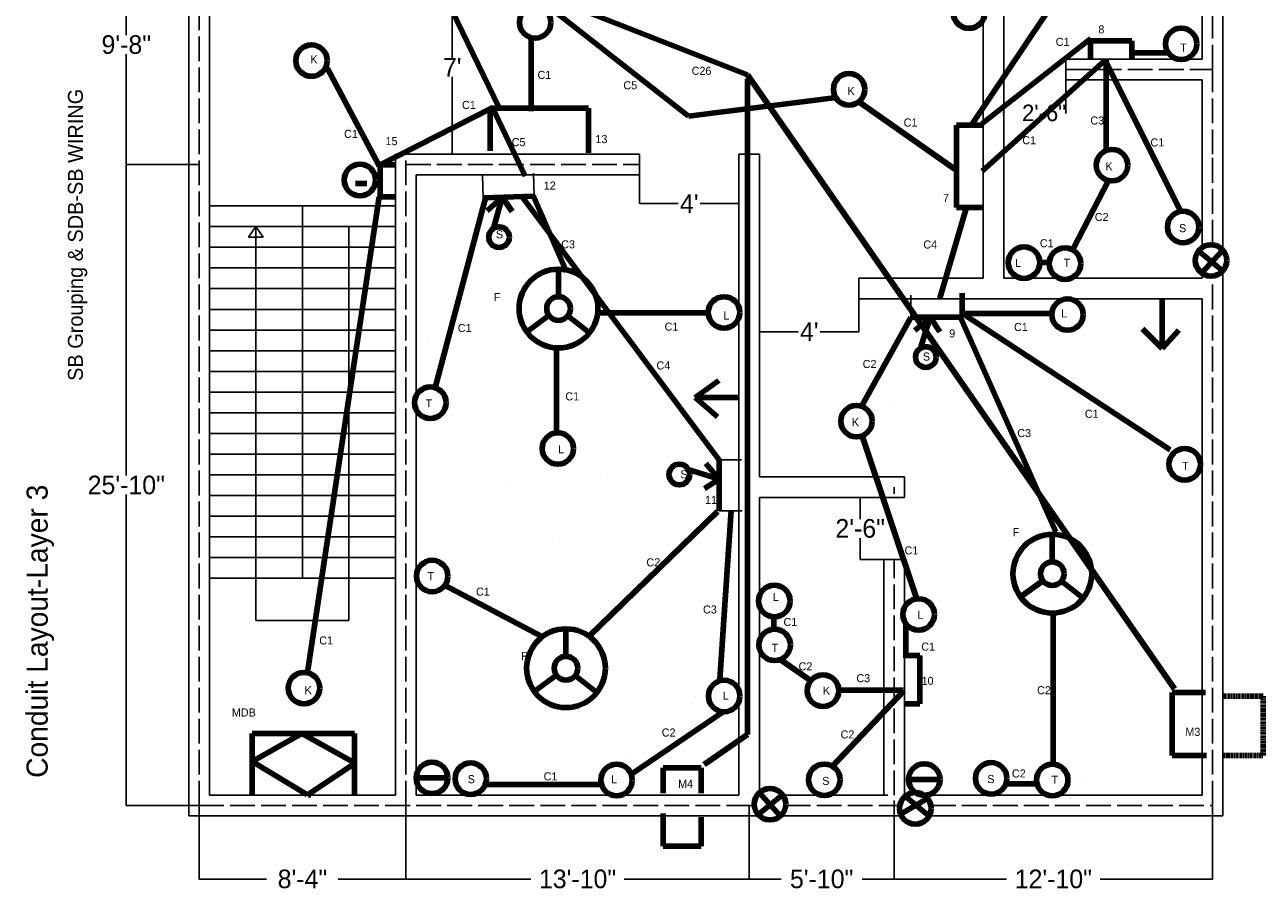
# Model space of a CAD drawing. Header units: inches. Extents: x -160 to 883, y -66 to 818.
# Tile 1 of 2: x -120 to 478, y -66 to 353. Entities that reach past the tile are written whole.
import ezdxf

# ---------------------------------------------------------------- set-up
doc = ezdxf.new("R2010")
doc.units = ezdxf.units.IN
doc.header["$MEASUREMENT"] = 0
doc.linetypes.add('ACAD_ISO02W100', pattern=[15, 12, -3])
doc.linetypes.add('DASHED', pattern=[0.75, 0.5, -0.25])
doc.dimstyles.get("Standard").update_dxf_attribs({"dimtxt": 9, "dimasz": 0.18, "dimexe": 0.18, "dimexo": 0.0625, "dimgap": 0.09, "dimtad": 0, "dimtih": 1, "dimtoh": 1, "dimdec": 0, "dimzin": 0, "dimdsep": 46, "dimlunit": 3, "dimtxsty": 'Standard', "dimcen": 0.09, "dimaunit": 1, "dimadec": 0, "dimazin": 0, "dimtfac": 1, "dimtdec": 0, "dimtofl": 0, "dimtmove": 0, "dimatfit": 3, "dimfxl": 1, "dimtolj": 1, "dimtzin": 0, "dimarcsym": 0})

# ---------------------------------------------------------------- blocks, each defined once
blk = doc.blocks.new('*D1')
at = {"color": 0, "lineweight": -2}
for p, q in [((-36.21, 285.09), (-71.47, 285.09)), ((-71.29, 284.91), (-71.29, 134.68)), ((-71.29, -24.73), (-71.29, 125.5)), ((-36.21, -24.91), (-71.47, -24.91))]:
    blk.add_line(p, q, dxfattribs=at)
at = {"color": 0}
for points in [[(-71.32, 284.91), (-71.26, 284.91), (-71.29, 285.09)], [(-71.32, -24.73), (-71.26, -24.73), (-71.29, -24.91)]]:
    blk.add_solid(points, dxfattribs=at)
at = {"layer": 'Defpoints', "color": 0}
for p in [(-71.29, 285.09), (-36.14, 285.09), (-36.14, -24.91)]:
    blk.add_point(p, dxfattribs=at)
at = {"color": 0, "insert": (-71.29, 130.09), "char_height": 9, "attachment_point": 5}
blk.add_mtext('\\A1;25\'-10"', dxfattribs=at)
blk = doc.blocks.new('*D2')
at = {"color": 0, "lineweight": -2}
for p, q in [((-36.21, 401.09), (-71.47, 401.09)), ((-71.29, 400.91), (-71.29, 347.68)), ((-71.29, 285.27), (-71.29, 338.5)), ((-36.21, 285.09), (-71.47, 285.09))]:
    blk.add_line(p, q, dxfattribs=at)
at = {"color": 0}
for points in [[(-71.32, 400.91), (-71.26, 400.91), (-71.29, 401.09)], [(-71.32, 285.27), (-71.26, 285.27), (-71.29, 285.09)]]:
    blk.add_solid(points, dxfattribs=at)
at = {"layer": 'Defpoints', "color": 0}
for p in [(-71.29, 401.09), (-36.14, 401.09), (-36.14, 285.09)]:
    blk.add_point(p, dxfattribs=at)
at = {"color": 0, "insert": (-71.29, 343.09), "char_height": 9, "attachment_point": 5}
blk.add_mtext('\\A1;9\'-8"', dxfattribs=at)
blk = doc.blocks.new('*D5')
at = {"color": 0, "lineweight": -2}
for p, q in [((299.86, -25.16), (299.86, -60.61)), ((453.86, -24.97), (453.86, -60.61)), ((300.04, -60.43), (354.27, -60.43)), ((453.68, -60.43), (399.45, -60.43))]:
    blk.add_line(p, q, dxfattribs=at)
at = {"color": 0}
for points in [[(300.04, -60.4), (300.04, -60.46), (299.86, -60.43)], [(453.68, -60.4), (453.68, -60.46), (453.86, -60.43)]]:
    blk.add_solid(points, dxfattribs=at)
at = {"layer": 'Defpoints', "color": 0}
for p in [(299.86, -25.1), (453.86, -24.91), (299.86, -60.43)]:
    blk.add_point(p, dxfattribs=at)
at = {"color": 0, "insert": (376.86, -60.43), "char_height": 9, "attachment_point": 5}
blk.add_mtext('\\A1;12\'-10"', dxfattribs=at)
blk = doc.blocks.new('*D6')
at = {"color": 0, "lineweight": -2}
for p, q in [((229.86, -24.97), (229.86, -60.61)), ((299.86, -25.16), (299.86, -60.61)), ((230.04, -60.43), (245.27, -60.43)), ((299.68, -60.43), (284.45, -60.43))]:
    blk.add_line(p, q, dxfattribs=at)
at = {"color": 0}
for points in [[(230.04, -60.4), (230.04, -60.46), (229.86, -60.43)], [(299.68, -60.4), (299.68, -60.46), (299.86, -60.43)]]:
    blk.add_solid(points, dxfattribs=at)
at = {"layer": 'Defpoints', "color": 0}
for p in [(229.86, -24.91), (299.86, -25.1), (229.86, -60.43)]:
    blk.add_point(p, dxfattribs=at)
at = {"color": 0, "insert": (264.86, -60.43), "char_height": 9, "attachment_point": 5}
blk.add_mtext('\\A1;5\'-10"', dxfattribs=at)
blk = doc.blocks.new('*D7')
at = {"color": 0, "lineweight": -2}
for p, q in [((63.86, -24.97), (63.86, -60.61)), ((229.86, -24.97), (229.86, -60.61)), ((64.04, -60.43), (124.27, -60.43)), ((229.68, -60.43), (169.45, -60.43))]:
    blk.add_line(p, q, dxfattribs=at)
at = {"color": 0}
for points in [[(64.04, -60.4), (64.04, -60.46), (63.86, -60.43)], [(229.68, -60.4), (229.68, -60.46), (229.86, -60.43)]]:
    blk.add_solid(points, dxfattribs=at)
at = {"layer": 'Defpoints', "color": 0}
for p in [(63.86, -24.91), (229.86, -24.91), (63.86, -60.43)]:
    blk.add_point(p, dxfattribs=at)
at = {"color": 0, "insert": (146.86, -60.43), "char_height": 9, "attachment_point": 5}
blk.add_mtext('\\A1;13\'-10"', dxfattribs=at)
blk = doc.blocks.new('*D8')
at = {"color": 0, "lineweight": -2}
for p, q in [((-36.14, -24.97), (-36.14, -60.61)), ((63.86, -24.97), (63.86, -60.61)), ((-35.96, -60.43), (-3.48, -60.43)), ((63.68, -60.43), (31.2, -60.43))]:
    blk.add_line(p, q, dxfattribs=at)
at = {"color": 0}
for points in [[(-35.96, -60.4), (-35.96, -60.46), (-36.14, -60.43)], [(63.68, -60.4), (63.68, -60.46), (63.86, -60.43)]]:
    blk.add_solid(points, dxfattribs=at)
at = {"layer": 'Defpoints', "color": 0}
for p in [(-36.14, -24.91), (63.86, -24.91), (-36.14, -60.43)]:
    blk.add_point(p, dxfattribs=at)
at = {"color": 0, "insert": (13.86, -60.43), "char_height": 9, "attachment_point": 5}
blk.add_mtext('\\A1;8\'-4"', dxfattribs=at)
blk = doc.blocks.new('*D9')
at = {"color": 0, "lineweight": -2}
for p, q in [((176.86, 280.03), (176.86, 266.04)), ((224.86, 280.03), (224.86, 266.04)), ((177.04, 266.22), (195.52, 266.22)), ((224.68, 266.22), (206.2, 266.22))]:
    blk.add_line(p, q, dxfattribs=at)
at = {"color": 0}
for points in [[(177.04, 266.25), (177.04, 266.19), (176.86, 266.22)], [(224.68, 266.25), (224.68, 266.19), (224.86, 266.22)]]:
    blk.add_solid(points, dxfattribs=at)
at = {"layer": 'Defpoints', "color": 0}
for p in [(176.86, 280.09), (224.86, 280.09), (224.86, 266.22)]:
    blk.add_point(p, dxfattribs=at)
at = {"color": 0, "insert": (200.86, 266.22), "char_height": 9, "attachment_point": 5}
blk.add_mtext("\\A1;4'", dxfattribs=at)
blk = doc.blocks.new('*D10')
at = {"color": 0, "lineweight": -2}
for p, q in [((234.86, 220.03), (234.86, 204.11)), ((282.86, 220.03), (282.86, 204.11)), ((235.04, 204.29), (253.52, 204.29)), ((282.68, 204.29), (264.2, 204.29))]:
    blk.add_line(p, q, dxfattribs=at)
at = {"color": 0}
for points in [[(235.04, 204.32), (235.04, 204.26), (234.86, 204.29)], [(282.68, 204.32), (282.68, 204.26), (282.86, 204.29)]]:
    blk.add_solid(points, dxfattribs=at)
at = {"layer": 'Defpoints', "color": 0}
for p in [(234.86, 220.09), (282.86, 220.09), (234.86, 204.29)]:
    blk.add_point(p, dxfattribs=at)
at = {"color": 0, "insert": (258.86, 204.29), "char_height": 9, "attachment_point": 5}
blk.add_mtext("\\A1;4'", dxfattribs=at)
blk = doc.blocks.new('*D11')
at = {"color": 0, "lineweight": -2}
for p, q in [((294.79, 124.09), (283.3, 124.09)), ((283.48, 123.91), (283.48, 113.68)), ((283.48, 94.27), (283.48, 104.5)), ((294.79, 94.09), (283.3, 94.09))]:
    blk.add_line(p, q, dxfattribs=at)
at = {"color": 0}
for points in [[(283.45, 123.91), (283.51, 123.91), (283.48, 124.09)], [(283.45, 94.27), (283.51, 94.27), (283.48, 94.09)]]:
    blk.add_solid(points, dxfattribs=at)
at = {"layer": 'Defpoints', "color": 0}
for p in [(283.48, 124.09), (294.86, 124.09), (294.86, 94.09)]:
    blk.add_point(p, dxfattribs=at)
at = {"color": 0, "insert": (283.48, 109.09), "char_height": 9, "attachment_point": 5}
blk.add_mtext('\\A1;2\'-6"', dxfattribs=at)
blk = doc.blocks.new('*D12')
at = {"color": 0, "lineweight": -2}
for p, q in [((352.86, 326.03), (352.86, 309.87)), ((382.86, 326.03), (382.86, 309.87)), ((352.68, 310.05), (352.5, 310.05)), ((383.04, 310.05), (383.22, 310.05))]:
    blk.add_line(p, q, dxfattribs=at)
at = {"color": 0}
for points in [[(352.68, 310.08), (352.68, 310.02), (352.86, 310.05)], [(383.04, 310.08), (383.04, 310.02), (382.86, 310.05)]]:
    blk.add_solid(points, dxfattribs=at)
at = {"layer": 'Defpoints', "color": 0}
for p in [(352.86, 326.09), (382.86, 326.09), (382.86, 310.05)]:
    blk.add_point(p, dxfattribs=at)
at = {"color": 0, "insert": (372.35, 310.05), "char_height": 8, "attachment_point": 5}
blk.add_mtext('\\A1;2\'-6"', dxfattribs=at)
blk = doc.blocks.new('*D20')
at = {"color": 0, "lineweight": -2}
for p, q in [((58.92, 374.09), (86.44, 374.09)), ((86.26, 373.91), (86.26, 336.68)), ((86.26, 290.27), (86.26, 327.5)), ((58.92, 290.09), (86.44, 290.09))]:
    blk.add_line(p, q, dxfattribs=at)
at = {"color": 0}
for points in [[(86.23, 373.91), (86.29, 373.91), (86.26, 374.09)], [(86.23, 290.27), (86.29, 290.27), (86.26, 290.09)]]:
    blk.add_solid(points, dxfattribs=at)
at = {"layer": 'Defpoints', "color": 0}
for p in [(58.86, 374.09), (58.86, 290.09), (86.26, 290.09)]:
    blk.add_point(p, dxfattribs=at)
at = {"color": 0, "insert": (86.26, 332.09), "char_height": 9, "attachment_point": 5}
blk.add_mtext("\\A1;7'", dxfattribs=at)

msp = doc.modelspace()

# ---------------------------------------------------------------- linework, layer by layer
for p, q in [((-41.14, -29.91), (-41.14, 488.09)), ((-31.14, -19.91), (-31.14, 478.09)), ((458.86, 290.09), (458.86, 442.91)), ((448.86, 336.09), (448.86, 432.09)), ((342.86, 230.09), (342.86, 384.09)), ((352.86, 336.09), (352.86, 384.09)), ((352.86, 336.09), (352.86, 326.09)), ((382.86, 336.09), (448.86, 336.09)), ((382.86, 326.09), (382.86, 336.09)), ((352.86, 230.09), (352.86, 326.09)), ((382.86, 326.09), (448.86, 326.09)), ((448.86, 290.09), (448.86, 326.09)), ((-31.14, 280.09), (-31.14, 290.09)), ((58.86, -19.91), (58.86, 290.09)), ((58.86, 290.09), (176.86, 290.09)), ((176.86, 280.09), (176.86, 290.09)), ((224.86, 280.09), (224.86, 290.09)), ((224.86, 290.09), (234.86, 290.09)), ((234.86, 230.09), (234.86, 290.09)), ((448.86, 245.05), (448.86, 290.09)), ((458.86, 243.72), (458.86, 290.09)), ((68.86, -19.91), (68.86, 280.09)), ((68.86, 280.09), (176.86, 280.09)), ((101.16, 269.09), (100.85, 279.8)), ((125.51, 280.88), (125.83, 269.81)), ((224.86, -19.91), (224.86, 280.09)), ((-31.14, 265.09), (58.86, 265.09)), ((13.86, 265.09), (13.86, 85.09)), ((-31.14, 255.09), (58.86, 255.09)), ((-31.14, 255.09), (13.86, 255.09)), ((-8.64, 255.09), (-12.23, 250.07)), ((-8.64, 64.67), (-8.64, 255.09)), ((-5.18, 250.07), (-8.64, 255.09)), ((58.86, 255.09), (13.86, 255.09)), ((36.36, 255.09), (36.36, 64.67)), ((-12.23, 250.07), (-5.18, 250.07)), ((-31.14, 245.09), (58.86, 245.09)), ((-31.14, 235.09), (58.86, 235.09)), ((458.86, -29.91), (458.86, 233.72)), ((234.86, 230.09), (234.86, 220.09)), ((282.86, 230.09), (342.86, 230.09)), ((282.86, 220.09), (282.86, 230.09)), ((352.86, 230.09), (448.86, 230.09)), ((448.86, 230.09), (448.86, 232.39)), ((-31.14, 225.09), (58.86, 225.09)), ((308.04, 211.29), (308.04, 222.01)), ((234.86, 134.09), (234.86, 220.09)), ((282.86, 220.09), (448.86, 220.09)), ((448.86, -19.91), (448.86, 220.09)), ((-31.14, 215.09), (58.86, 215.09)), ((-31.14, 205.09), (58.86, 205.09)), ((-31.14, 195.09), (58.86, 195.09)), ((-31.14, 185.09), (58.86, 185.09)), ((-31.14, 175.09), (58.86, 175.09)), ((-31.14, 165.09), (58.86, 165.09)), ((-31.14, 155.09), (58.86, 155.09)), ((-31.14, 145.09), (58.86, 145.09)), ((215.34, 142.36), (226.06, 142.36)), ((-31.14, 135.09), (58.86, 135.09)), ((304.86, 134.09), (234.86, 134.09)), ((304.86, 124.09), (304.86, 134.09)), ((299.86, 125.8), (299.86, 129.09)), ((-31.14, 125.09), (58.86, 125.09)), ((234.86, -19.91), (234.86, 124.09)), ((294.86, 124.09), (234.86, 124.09)), ((294.86, 124.09), (304.86, 124.09)), ((-31.14, 115.09), (58.86, 115.09)), ((226.42, 117.67), (215.34, 117.67)), ((-31.14, 105.09), (58.86, 105.09)), ((-31.14, 95.09), (58.86, 95.09)), ((294.86, -19.91), (294.86, 94.09)), ((304.86, 94.09), (294.86, 94.09)), ((304.86, -19.91), (304.86, 94.09)), ((-31.14, 85.09), (58.86, 85.09)), ((36.36, 64.67), (-8.64, 64.67)), ((-31.14, -19.91), (58.86, -19.91)), ((68.86, -19.91), (224.86, -19.91)), ((246.13, -19.91), (296.86, -19.91)), ((299.86, -22.47), (299.86, -25.1)), ((314.33, -19.91), (448.86, -19.91)), ((-41.14, -29.91), (234.76, -29.91)), ((244.94, -29.91), (303.44, -29.91)), ((316.7, -29.91), (458.86, -29.91))]:
    msp.add_line(p, q)
at = {"linetype": 'ACAD_ISO02W100'}
for p, q in [((-36.14, -24.91), (-36.14, 483.09)), ((453.86, 331.09), (453.86, 437.09)), ((382.86, 331.09), (453.86, 331.09)), ((453.86, 290.09), (453.86, 331.09)), ((63.86, -24.91), (63.86, 290.09)), ((453.86, 246.31), (453.86, 290.09)), ((63.86, 285.09), (176.86, 285.09)), ((453.86, -24.91), (453.86, 231.13)), ((299.86, -19.91), (299.86, 94.09)), ((-36.14, -24.91), (232.26, -24.91)), ((247.45, -24.91), (302.65, -24.91)), ((310.09, -24.91), (310.71, -24.91)), ((317.65, -24.91), (453.86, -24.91))]:
    msp.add_line(p, q, dxfattribs=at)
at = {"color": 1, "lineweight": 106}
for p, q in [((71.5, 390), (109, 312.5)), ((96.5, 390), (200.5, 308.5)), ((342.5, 305), (395, 346)), ((200.5, 308.5), (272, 317.5)), ((51.5, 285), (105.5, 312.5)), ((105.5, 313), (121.5, 279.5)), ((120, 269.5), (215.5, 142)), ((335, 265), (322, 220.5)), ((305.5, 62.5), (305.5, 48))]:
    msp.add_line(p, q, dxfattribs=at)
at = {"color": 3, "lineweight": 106}
for p, q in [((229, 328.5), (77.5, 388)), ((435.5, 31.5), (229, 328.5)), ((229, 9.5), (229, 326.5)), ((208, -5), (229, 9.5))]:
    msp.add_line(p, q, dxfattribs=at)
at = {"lineweight": 106}
for p, q in [((385.43, 376.05), (336.77, 303.44)), ((124.5, 346), (124.5, 311)), ((394.81, 336.23), (394.81, 345.01)), ((394.81, 345.01), (414.74, 345.01)), ((414.74, 345.01), (414.74, 336.23)), ((18.24, 335.4), (18.24, 335.4)), ((401.84, 335.57), (342.39, 281.84)), ((401.9, 335.51), (438.68, 262.04)), ((402.31, 335.92), (402.31, 291.91)), ((414.74, 339.16), (432.91, 339.16)), ((51, 284.5), (26, 331.5)), ((104.57, 291.71), (104.57, 312.33)), ((104.57, 312.33), (152.14, 312.33)), ((152.14, 312.33), (152.14, 290.81)), ((283.29, 315.07), (329.65, 282.55)), ((342.86, 304.15), (330.02, 304.15)), ((330.02, 304.15), (330.02, 264.27)), ((51.5, 269.5), (51.5, 285)), ((51.5, 285), (58.86, 285)), ((39.5, 276), (45, 276)), ((403.52, 277.38), (386.55, 244.68)), ((16.5, 40.5), (51, 269.5)), ((59, 269.5), (51.5, 269.5)), ((78.15, 177.8), (102.47, 269.54)), ((141.56, 233.2), (125.46, 270.17)), ((110.48, 269.36), (103.14, 262.71)), ((106.25, 254.26), (110.48, 269.36)), ((110.48, 269.36), (110.48, 269.36)), ((110.48, 269.36), (110.48, 269.36)), ((110.48, 269.36), (115.31, 262.35)), ((330.02, 264.27), (342.86, 264.27)), ((447, 243.43), (458.46, 233.84)), ((458.46, 243.43), (448.55, 232.6)), ((137.64, 221.2), (137.64, 234.53)), ((370.78, 237.82), (375.23, 237.82)), ((332.73, 211.29), (332.73, 222.9)), ((429.48, 220.5), (429.48, 196.2)), ((133.02, 212.11), (122.26, 204.26)), ((137.64, 215.49), (137.64, 215.49)), ((137.64, 215.49), (137.64, 215.49)), ((137.64, 215.49), (137.64, 215.49)), ((137.64, 215.49), (137.64, 215.49)), ((142.13, 211.94), (152.59, 203.68)), ((156.58, 213.37), (209.69, 213.37)), ((206.07, 213.58), (206.07, 213.58)), ((308.03, 211.19), (284.39, 168.78)), ((317.37, 211.29), (309.83, 204.86)), ((312.69, 196.33), (317.37, 211.29)), ((317.37, 211.29), (317.37, 211.29)), ((317.37, 211.29), (317.37, 211.29)), ((317.37, 211.29), (322, 204.15)), ((332.17, 210.82), (378.08, 107.44)), ((332.94, 213.15), (433.33, 147.08)), ((333.72, 213.15), (375.74, 213.15)), ((429.48, 196.2), (420.02, 205.65)), ((429.48, 196.2), (437.58, 204.98)), ((74.4, 200.49), (74.4, 200.49)), ((74.4, 200.49), (74.4, 200.49)), ((74.4, 200.49), (74.4, 200.49)), ((74.4, 200.49), (74.4, 200.49)), ((74.4, 200.49), (74.4, 200.49)), ((379.31, 202.52), (379.31, 202.52)), ((136.73, 155.5), (136.73, 195.69)), ((203.65, 172.52), (215.13, 180.62)), ((224.86, 172.52), (203.65, 172.52)), ((203.65, 172.52), (214.46, 163.07)), ((297.88, 171.07), (297.88, 171.07)), ((137.32, 161.39), (137.32, 161.39)), ((284.39, 153.92), (311.09, 74.36)), ((200.38, 137.71), (215.34, 133.03)), ((215.34, 133.03), (208.91, 140.57)), ((443.2, 143.38), (443.2, 143.38)), ((443.2, 143.38), (443.2, 143.38)), ((443.2, 143.38), (443.2, 143.38)), ((443.2, 143.38), (443.2, 143.38)), ((443.2, 143.38), (443.2, 143.38)), ((161.16, 133.48), (161.16, 133.48)), ((215.34, 133.03), (208.2, 128.4)), ((215.34, 133.03), (215.34, 133.03)), ((215.34, 133.03), (215.34, 133.03)), ((114.32, 129.38), (114.32, 129.38)), ((152.3, 56.84), (214.55, 117.39)), ((215.69, 36.01), (221.11, 117.84)), ((138.15, 102.29), (138.15, 102.29)), ((376.36, 92.95), (376.36, 106.28)), ((371.74, 83.86), (360.98, 76)), ((376.36, 87.23), (376.36, 87.23)), ((376.36, 87.23), (376.36, 87.23)), ((376.36, 87.23), (376.36, 87.23)), ((376.36, 87.23), (376.36, 87.23)), ((82.48, 81.71), (129.57, 56.84)), ((380.85, 83.69), (391.3, 75.43)), ((323.53, 67.52), (323.53, 67.52)), ((376.73, 68.28), (376.73, -4.44)), ((141.26, 47.23), (141.26, 60.56)), ((241.81, 60.39), (241.81, 65.74)), ((245.26, 45.46), (259.43, 35.51)), ((304.33, 47.67), (312.37, 47.67)), ((312.37, 47.67), (312.37, 24.32)), ((136.64, 38.14), (125.88, 30.29)), ((141.26, 41.52), (141.26, 41.52)), ((141.26, 41.52), (141.26, 41.52)), ((141.26, 41.52), (141.26, 41.52)), ((141.26, 41.52), (141.26, 41.52)), ((145.75, 37.97), (156.2, 29.71)), ((14.63, 31.89), (14.63, 31.89)), ((270.16, -5.83), (304.65, 30.53)), ((272.85, 30.91), (304.27, 30.91)), ((203.74, 28.08), (203.74, 28.08)), ((312.37, 24.32), (305.09, 24.32)), ((450.42, 29.79), (434.22, 29.79)), ((434.22, 29.79), (434.22, -0.77)), ((172.58, -9.92), (217.68, 20.75)), ((-10.49, -3.61), (13.57, 9.96)), ((-10.47, 9.92), (15.52, 9.92)), ((-10.47, 9.92), (-10.47, -8.63)), ((13.5, 10), (39.04, -4.23)), ((15.52, 9.92), (39.04, 9.92)), ((39.04, 9.92), (39.04, -5.54)), ((169.94, 0.55), (169.94, 0.55)), ((16, -19.5), (-10.49, -3.61)), ((39, -4.5), (16.08, -19.91)), ((39.04, -5.54), (39.04, -19.91)), ((434.22, -0.77), (450.87, -0.77)), ((-10.47, -8.63), (-10.47, -19.91)), ((84.1, -11.51), (68.86, -11.51)), ((76.48, -11.51), (76.48, -11.51)), ((76.48, -11.51), (84.1, -11.51)), ((95.24, -11.93), (95.24, -11.93)), ((188.23, -18.89), (188.23, -6.65)), ((188.23, -6.65), (206.62, -6.65)), ((206.62, -6.65), (206.62, -18.89)), ((102.09, -14.64), (158.19, -14.64)), ((314.48, -12.29), (306.86, -12.29)), ((306.86, -12.29), (322.1, -12.29)), ((353.74, -14.39), (367.92, -14.39)), ((392.84, -14.3), (392.84, -14.3)), ((392.84, -14.3), (392.84, -14.3)), ((392.84, -14.3), (392.84, -14.3)), ((392.84, -14.3), (392.84, -14.3)), ((392.84, -14.3), (392.84, -14.3)), ((17.34, -19.64), (16.93, -19.91)), ((17.34, -19.64), (18.02, -19.91)), ((246.02, -19.61), (233.76, -29.56)), ((234.53, -18.46), (244.87, -29.95)), ((303.04, -29.04), (316.03, -21.44)), ((305.3, -20.4), (316.8, -30)), ((188.23, -28.68), (188.23, -44.6)), ((206.62, -44.6), (206.62, -30.52)), ((188.23, -44.6), (206.62, -44.6))]:
    msp.add_line(p, q, dxfattribs=at)
at = {"lineweight": 100}
for p, q in [((125.83, 269.81), (101.16, 269.09)), ((332.73, 211.29), (308.04, 211.29)), ((215.34, 117.67), (215.34, 142.36))]:
    msp.add_line(p, q, dxfattribs=at)
at = {"linetype": 'DASHED', "lineweight": 106}
for p, q in [((478.31, 27.99), (458.86, 27.99)), ((478.31, -0.77), (478.31, 27.99)), ((458.86, -0.77), (478.31, -0.77))]:
    msp.add_line(p, q, dxfattribs=at)
at = {"lineweight": 106}
for centre, radius in [((336.12, 358.62), 7.62), ((126.36, 353.84), 7.62), ((438.64, 343.49), 7.62), ((18.24, 335.4), 7.62), ((278.13, 321.48), 7.62), ((405.2, 284.81), 7.62), ((41.62, 277.62), 7.62), ((439.6, 254.9), 7.62), ((108.88, 250.01), 5), ((453.1, 238.72), 7.62), ((362.67, 237.7), 7.62), ((382.47, 237.21), 7.62), ((137.64, 215.49), 19.04), ((137.64, 215.49), 5.72), ((217.65, 213.58), 7.62), ((383.69, 212.58), 7.62), ((315.2, 192), 5), ((75.65, 169.91), 7.62), ((281.69, 161.01), 7.62), ((137.32, 147.78), 7.62), ((440.38, 140.13), 7.62), ((196.05, 135.2), 5), ((376.36, 87.23), 19.04), ((76.57, 86.09), 7.62), ((376.36, 87.23), 5.72), ((241.98, 74.03), 7.62), ((311.71, 67.52), 7.62), ((141.26, 41.52), 19.04), ((242.09, 52.82), 7.62), ((141.26, 41.52), 5.72), ((14.63, 31.89), 7.62), ((265.47, 30.65), 7.62), ((217.72, 28.08), 7.62), ((76.48, -11.51), 7.62), ((95.24, -11.93), 7.62), ((165.7, -12.56), 7.62), ((266.16, -12.44), 7.62), ((314.48, -12.29), 7.62), ((346.8, -11.75), 7.62), ((376.31, -12.51), 7.62), ((239.85, -24.24), 7.62), ((310.15, -26.28), 7.62)]:
    msp.add_circle(centre, radius, dxfattribs=at)

# ---------------------------------------------------------------- texts
at = {"lineweight": 106, "char_height": 3.9, "attachment_point": 1}
for s, insert, width in [('{\\C1;8}', (398.61, 352.46), 189.6898), ('{\\C1;C1}', (378, 346.4), 189.6898), ('T', (438.19, 343.64), 189.6898), ('K', (17.68, 337.89), 189.6898), ('C1', (127.5, 330.4), 189.6898), ('{\\C3;C26}', (202, 332.4), 189.6898), ('{\\C1;C5}', (169, 325.4), 189.6898), ('K', (277.35, 322.68), 189.6898), ('{\\C1;C1}', (91, 315.9), 189.6898), ('C1', (304.5, 307.4), 189.6898), ('C3', (394.76, 308.37), 189.6898), ('C1', (34, 301.9), 189.6898), ('{\\C1;13}', (155.5, 299.4), 182.1898), ('{\\C1;15}', (54, 298.4), 189.6898), ('{\\C1;C5}', (115, 297.9), 189.6898), ('C1', (361.85, 298.82), 189.6898), ('C1', (423.78, 297.76), 189.6898), ('K', (402.03, 286.18), 189.6898), ('{\\C1;12}', (130.5, 276.9), 189.6898), ('{\\C1;7}', (323.5, 270.9), 189.6898), ('C2', (396.88, 261.71), 189.6898), ('S', (107.38, 253.34), 189.6898), ('S', (437.6, 256.31), 189.6898), ('C3', (138.94, 248.48), 189.6898), ('{\\C1;C4}', (314, 248.4), 189.6898), ('C1', (370.34, 248.98), 189.6898), ('T', (381.85, 239.53), 189.6898), ('L', (358.3, 239.45), 189.6898), ('F', (106.35, 222.99), 189.6898), ('L', (217.35, 214.06), 189.6898), ('L', (380.68, 215.09), 189.6898), ('C1', (88.96, 208.01), 189.6898), ('C1', (188.91, 208.68), 189.6898), ('{\\C1;9}', (326.5, 205.4), 189.6898), ('C1', (357.85, 208.5), 189.6898), ('S', (313.76, 194.21), 189.6898), ('{\\C1;C4}', (185, 189.9), 189.6898), ('C2', (284.69, 190.62), 189.6898), ('C1', (140.96, 174.95), 189.6898), ('T', (73.43, 171.58), 189.6898), ('K', (279.47, 162.46), 189.6898), ('C1', (392.09, 166.53), 189.6898), ('C3', (359.4, 157.2), 189.6898), ('L', (137.45, 149.34), 189.6898), ('T', (439.11, 141.33), 189.6898), ('S', (196.56, 137.25), 189.6898), ('{\\C1;11}', (208.5, 124.9), 189.6898), ('F', (357.18, 109.26), 189.6898), ('C1', (304.93, 100.45), 189.6898), ('C2', (180.14, 94.68), 189.6898), ('T', (74.28, 88), 189.6898), ('C1', (97.74, 80.51), 189.6898), ('L', (241.21, 77.93), 189.6898), ('C3', (207.5, 71.9), 189.6898), ('C1', (246.41, 65.82), 189.6898), ('L', (311.14, 69.31), 189.6898), ('C1', (22, 56.9), 189.6898), ('{\\C1;C1}', (313, 53.9), 189.6898), ('F', (119.58, 49.43), 189.6898), ('T', (240.65, 53.34), 189.6898), ('C2', (253.69, 44.38), 189.6898), ('C3', (281.66, 38.64), 189.6898), ('{\\C1;10}', (313.14, 37.37), 189.6898), ('K', (14.89, 32.86), 189.6898), ('L', (217.03, 30.23), 189.6898), ('K', (265.47, 32.64), 189.6898), ('C2', (368.99, 32.83), 189.6898), ('{\\C1;MDB}', (-20.27, 22.07), 189.6898), ('C2', (187.56, 12.38), 189.6898), ('{\\C3;M3}', (440.66, 12.7), 189.6898), ('C2', (274, 11.46), 189.6898), ('S', (93.73, -10.18), 189.6898), ('C1', (130.46, -8.84), 189.6898), ('L', (163.04, -10.27), 189.6898), ('S', (265.14, -11.04), 189.6898), ('S', (344.93, -10.11), 189.6898), ('C2', (356.81, -7.43), 189.6898), ('T', (375.97, -10.46), 189.6898), ('{\\C3;M4}', (195.45, -12.44), 189.6898)]:
    msp.add_mtext(s, dxfattribs=dict(at, insert=insert, width=width))
at = {"lineweight": 106, "width": 219, "attachment_point": 1, "rotation": 90}
for s, insert, char_height in [('SB Grouping & SDB-SB WIRING', (-99.5, 180.5), 7.2), ('Conduit Layout-Layer 3', (-119.5, -11.5), 10.2)]:
    msp.add_mtext(s, dxfattribs=dict(at, insert=insert, char_height=char_height))

# ---------------------------------------------------------------- dimensions: what is measured, and where the dimension line sits
dim = msp.add_linear_dim(base=(-71.29, 401.09), p1=(-36.14, 285.09), p2=(-36.14, 401.09), angle=90, dimstyle='Standard', override={"dimtmove": 1})
dim.commit()
dim.dimension.update_dxf_attribs({"geometry": '*D2', "text_midpoint": (-71.29, 343.09)})
for base, p1, p2, picture, middle in [((86.26, 290.09), (58.86, 374.09), (58.86, 290.09), '*D20', (86.26, 332.09)), ((283.48, 124.09), (294.86, 94.09), (294.86, 124.09), '*D11', (283.48, 109.09))]:
    dim = msp.add_linear_dim(base=base, p1=p1, p2=p2, angle=90, dimstyle='Standard')
    dim.commit()
    dim.dimension.update_dxf_attribs({"geometry": picture, "text_midpoint": middle})
dim = msp.add_linear_dim(base=(382.86, 310.05), p1=(352.86, 326.09), p2=(382.86, 326.09), dimstyle='Standard', override={"dimtxt": 8})
dim.commit()
dim.dimension.update_dxf_attribs({"geometry": '*D12', "text_midpoint": (372.35, 310.05), "dimtype": 160})
dim = msp.add_linear_dim(base=(-71.29, 285.09), p1=(-36.14, -24.91), p2=(-36.14, 285.09), angle=90, dimstyle='Standard')
dim.commit()
dim.dimension.update_dxf_attribs({"geometry": '*D1', "text_midpoint": (-71.29, 130.09), "dimtype": 160})
for base, p1, p2, picture, middle in [((224.86, 266.22), (176.86, 280.09), (224.86, 280.09), '*D9', (200.86, 266.22)), ((234.86, 204.29), (282.86, 220.09), (234.86, 220.09), '*D10', (258.86, 204.29)), ((299.86, -60.43), (453.86, -24.91), (299.86, -25.1), '*D5', (376.86, -60.43))]:
    dim = msp.add_linear_dim(base=base, p1=p1, p2=p2, dimstyle='Standard')
    dim.commit()
    dim.dimension.update_dxf_attribs({"geometry": picture, "text_midpoint": middle})
for base, p1, p2, picture, middle in [((-36.14, -60.43), (63.86, -24.91), (-36.14, -24.91), '*D8', (13.86, -60.43)), ((63.86, -60.43), (229.86, -24.91), (63.86, -24.91), '*D7', (146.86, -60.43)), ((229.86, -60.43), (299.86, -25.1), (229.86, -24.91), '*D6', (264.86, -60.43))]:
    dim = msp.add_linear_dim(base=base, p1=p1, p2=p2, dimstyle='Standard', override={"dimtmove": 1})
    dim.commit()
    dim.dimension.update_dxf_attribs({"geometry": picture, "text_midpoint": middle})

doc.saveas('drawing.dxf')
